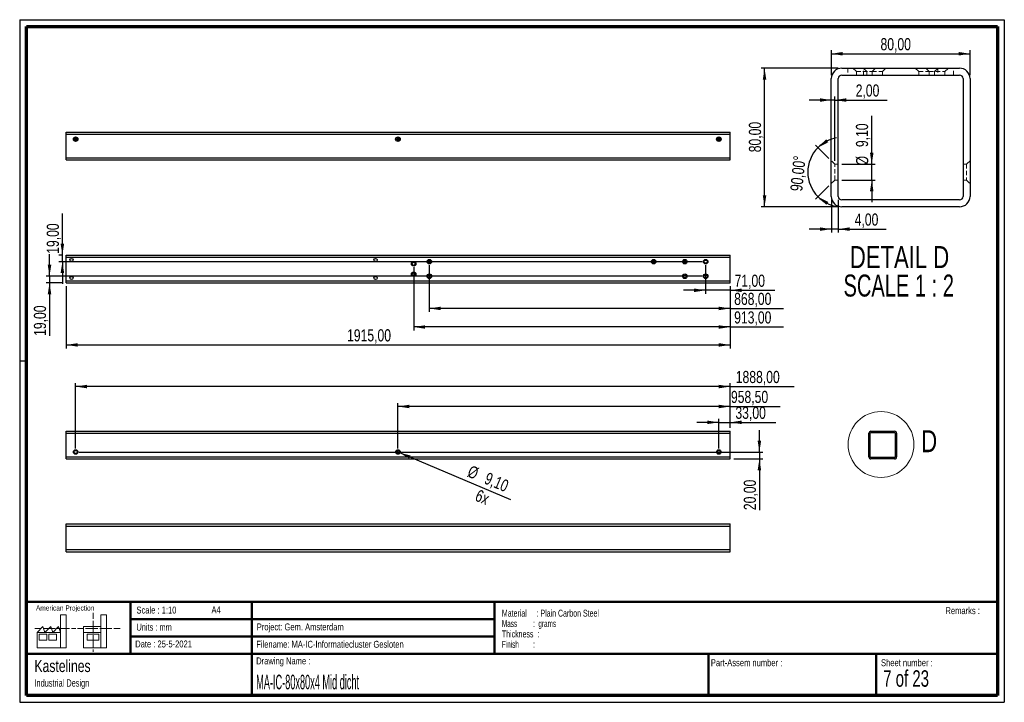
# Paper-space layout '80 Mid Dicht' of a CAD drawing. Header units: millimetres. Extents: x 7 to 291, y 7 to 204.
import ezdxf

# ---------------------------------------------------------------- set-up
doc = ezdxf.new("R2010")
doc.units = ezdxf.units.MM
doc.linetypes.add('HIDDEN', pattern=[1.905, 1.27, -0.635])
for name, color, linetype in [('BORDERS', 7, 'Continuous'), ('DRAWING', 7, 'Continuous'), ('TEXT_SHEET_FORMAT', 7, 'Continuous')]:
    doc.layers.add(name, color=color, linetype=linetype)
doc.styles.add('SLDTEXTSTYLE0', font='TXT', dxfattribs={"width": 0.7})
doc.styles.add('SLDTEXTSTYLE1', font='TXT', dxfattribs={"width": 0.75})
doc.styles.add('SLDTEXTSTYLE2', font='TXT', dxfattribs={"width": 0.678571})
doc.styles.add('SLDTEXTSTYLE4', font='TXT', dxfattribs={"width": 0.55})
doc.styles.add('SLDTEXTSTYLE5', font='TXT', dxfattribs={"width": 0.605})
doc.styles.add('SLDTEXTSTYLE6', font='TXT', dxfattribs={"width": 0.549})
doc.styles.add('SLDTEXTSTYLE7', font='TXT', dxfattribs={"width": 0.467045})
doc.styles.add('SLDTEXTSTYLE8', font='TXT', dxfattribs={"width": 0.681818})
doc.dimstyles.new('SLDDIMSTYLE11', dxfattribs={"dimtxt": 3.5, "dimasz": 3.302, "dimexe": 0, "dimexo": 0.0625, "dimgap": 0.875, "dimtad": 1, "dimdec": 4, "dimlfac": 2, "dimzin": 12, "dimdsep": 46, "dimtxsty": 'SLDTEXTSTYLE1', "dimsah": 1, "dimcen": 0.09, "dimazin": 3, "dimtfac": 1, "dimtofl": 0, "dimtmove": 0, "dimatfit": 3, "dimfxl": 1, "dimfrac": 2, "dimtolj": 1, "dimtzin": 12, "dimarcsym": 0})
doc.dimstyles.new('SLDDIMSTYLE4', dxfattribs={"dimtxt": 3.5, "dimasz": 3.302, "dimexe": 0, "dimexo": 0.0625, "dimgap": 0.875, "dimtad": 1, "dimlfac": 2, "dimrnd": 1e-09, "dimzin": 12, "dimdsep": 46, "dimtxsty": 'SLDTEXTSTYLE1', "dimsah": 1, "dimcen": 0.09, "dimadec": 0, "dimazin": 3, "dimtfac": 1, "dimtmove": 0, "dimatfit": 0, "dimfxl": 1, "dimfrac": 2, "dimtolj": 1, "dimtzin": 12, "dimarcsym": 0})
doc.dimstyles.new('SLDDIMSTYLE5', dxfattribs={"dimtxt": 3.5, "dimasz": 3.302, "dimexe": 0, "dimexo": 0.0625, "dimgap": 0.875, "dimtad": 1, "dimlfac": 2, "dimrnd": 1e-09, "dimzin": 12, "dimdsep": 46, "dimtxsty": 'SLDTEXTSTYLE1', "dimsah": 1, "dimcen": 0.09, "dimadec": 0, "dimazin": 3, "dimtfac": 1, "dimtofl": 0, "dimtmove": 0, "dimatfit": 3, "dimfxl": 1, "dimfrac": 2, "dimtolj": 1, "dimtzin": 12, "dimarcsym": 0})
doc.dimstyles.new('SLDDIMSTYLE7', dxfattribs={"dimtxt": 3.5, "dimasz": 3.302, "dimexe": 0, "dimexo": 0.0625, "dimgap": 0.875, "dimtad": 1, "dimlfac": 10, "dimrnd": 1e-09, "dimzin": 12, "dimdsep": 46, "dimtxsty": 'SLDTEXTSTYLE1', "dimblk1": 'NONE', "dimsah": 1, "dimcen": 0, "dimadec": 0, "dimazin": 3, "dimtfac": 1, "dimtmove": 0, "dimatfit": 3, "dimldrblk": 'NONE', "dimfxl": 1, "dimfrac": 2, "dimtolj": 1, "dimtzin": 12, "dimarcsym": 0})
doc.dimstyles.new('SLDDIMSTYLE8', dxfattribs={"dimtxt": 3.5, "dimasz": 3.302, "dimexe": 0, "dimexo": 0.0625, "dimgap": 0.875, "dimtad": 1, "dimlfac": 10, "dimrnd": 1e-09, "dimzin": 12, "dimdsep": 46, "dimtxsty": 'SLDTEXTSTYLE1', "dimsah": 1, "dimcen": 0.09, "dimadec": 0, "dimazin": 3, "dimtfac": 1, "dimtmove": 0, "dimatfit": 0, "dimfxl": 1, "dimfrac": 2, "dimtolj": 1, "dimtzin": 12, "dimarcsym": 0})
doc.dimstyles.new('SLDDIMSTYLE9', dxfattribs={"dimtxt": 3.5, "dimasz": 3.302, "dimexe": 0, "dimexo": 0.0625, "dimgap": 0.875, "dimtad": 1, "dimlfac": 10, "dimrnd": 1e-09, "dimzin": 12, "dimdsep": 46, "dimtxsty": 'SLDTEXTSTYLE1', "dimsah": 1, "dimcen": 0.09, "dimadec": 0, "dimazin": 3, "dimtfac": 1, "dimtofl": 0, "dimtmove": 0, "dimatfit": 3, "dimfxl": 1, "dimfrac": 2, "dimtolj": 1, "dimtzin": 12, "dimarcsym": 0})

# ---------------------------------------------------------------- blocks, each defined once
blk = doc.blocks.new('SW_NOTE_0_42')
at = {"layer": 'TEXT_SHEET_FORMAT', "color": 0, "char_height": 2, "attachment_point": 1}
for s, insert, style in [('Material     : Plain Carbon Steel', (0, 2.58), 'SLDTEXTSTYLE5'), ('Mass         :  grams', (0, -0.42), 'SLDTEXTSTYLE4'), ('Thickness  :', (0, -3.42), 'SLDTEXTSTYLE5'), ('Finish        :', (0, -6.42), 'SLDTEXTSTYLE6')]:
    blk.add_mtext(s, dxfattribs=dict(at, insert=insert, style=style))
blk = doc.blocks.new('SW_NOTE_0_43')
at = {"layer": 'DRAWING', "color": 0, "attachment_point": 1, "style": 'SLDTEXTSTYLE1'}
for s, insert, char_height in [('Kastelines', (0, 4.51), 3.5), ('Industrial Design', (0, -1.09), 2.1167)]:
    blk.add_mtext(s, dxfattribs=dict(at, insert=insert, char_height=char_height))
blk = doc.blocks.new('_D_64')
at = {"layer": 'DRAWING', "color": 7}
for q in [(115.25, 79.2), (148.11, 65.28)]:
    blk.add_line((116.08, 78.84), q, dxfattribs=at)
blk.add_solid([(116.08, 78.84), (118.93, 77.09), (119.32, 78.02)], dxfattribs=at)
at = {"layer": 'DRAWING', "color": 7, "char_height": 3.5, "attachment_point": 1, "rotation": 337.0504, "style": 'SLDTEXTSTYLE1'}
for s, insert in [('%%c', (136.79, 75.3)), ('9,10', (141.67, 73.29)), ('6x', (139, 68.33))]:
    blk.add_mtext(s, dxfattribs=dict(at, insert=insert))
blk = doc.blocks.new('_None')
blk = doc.blocks.new('_D_65')
at = {"layer": 'DRAWING', "color": 7}
for p, q in [((219.93, 79.02), (219.93, 85.37)), ((23.71, 79.02), (220.93, 79.02)), ((212.51, 77.02), (220.93, 77.02)), ((219.93, 79.02), (219.93, 77.02)), ((219.93, 77.02), (219.93, 62.25))]:
    blk.add_line(p, q, dxfattribs=at)
for points in [[(219.93, 79.02), (220.44, 82.32), (219.42, 82.32)], [(219.93, 77.02), (219.42, 73.72), (220.44, 73.72)]]:
    blk.add_solid(points, dxfattribs=at)
at = {"layer": 'DRAWING', "color": 7, "insert": (215.42, 62.25), "char_height": 3.5, "attachment_point": 1, "rotation": 90, "style": 'SLDTEXTSTYLE1'}
blk.add_mtext('20,00', dxfattribs=at)
blk = doc.blocks.new('_D_66')
at = {"layer": 'DRAWING', "color": 7}
for p, q in [((208.21, 80.02), (208.21, 88.58)), ((211.51, 86.02), (211.51, 88.58)), ((208.21, 87.58), (201.86, 87.58)), ((208.21, 87.58), (211.51, 87.58)), ((211.51, 87.58), (224.65, 87.58))]:
    blk.add_line(p, q, dxfattribs=at)
for points in [[(208.21, 87.58), (204.91, 88.09), (204.91, 87.07)], [(211.51, 87.58), (214.82, 87.07), (214.82, 88.09)]]:
    blk.add_solid(points, dxfattribs=at)
at = {"layer": 'DRAWING', "color": 7, "insert": (213.01, 92.09), "char_height": 3.5, "attachment_point": 1, "style": 'SLDTEXTSTYLE1'}
blk.add_mtext('33,00', dxfattribs=at)
blk = doc.blocks.new('_D_67')
at = {"layer": 'DRAWING', "color": 7}
for p, q in [((115.66, 80.02), (115.66, 93.16)), ((211.51, 92.16), (115.66, 92.16)), ((211.51, 86.02), (211.51, 93.16)), ((211.51, 92.16), (225.94, 92.16))]:
    blk.add_line(p, q, dxfattribs=at)
for points in [[(115.66, 92.16), (118.97, 91.65), (118.97, 92.66)], [(211.51, 92.16), (208.21, 92.66), (208.21, 91.65)]]:
    blk.add_solid(points, dxfattribs=at)
at = {"layer": 'DRAWING', "color": 7, "insert": (211.72, 96.67), "char_height": 3.5, "attachment_point": 1, "style": 'SLDTEXTSTYLE1'}
blk.add_mtext('958,50', dxfattribs=at)
blk = doc.blocks.new('_D_68')
at = {"layer": 'DRAWING', "color": 7}
for p, q in [((22.71, 80.02), (22.71, 98.91)), ((211.51, 97.91), (22.71, 97.91)), ((211.51, 86.02), (211.51, 98.91)), ((211.51, 97.91), (229.92, 97.91))]:
    blk.add_line(p, q, dxfattribs=at)
for points in [[(22.71, 97.91), (26.02, 97.4), (26.02, 98.42)], [(211.51, 97.91), (208.21, 98.42), (208.21, 97.4)]]:
    blk.add_solid(points, dxfattribs=at)
at = {"layer": 'DRAWING', "color": 7, "insert": (213.11, 102.42), "char_height": 3.5, "attachment_point": 1, "style": 'SLDTEXTSTYLE1'}
blk.add_mtext('1888,00', dxfattribs=at)
blk = doc.blocks.new('_D_69')
at = {"layer": 'DRAWING', "color": 7}
for p, q in [((20.01, 126.84), (20.01, 108.93)), ((211.51, 126.84), (211.51, 108.93)), ((20.01, 109.93), (211.51, 109.93))]:
    blk.add_line(p, q, dxfattribs=at)
for points in [[(20.01, 109.93), (23.32, 109.42), (23.32, 110.43)], [(211.51, 109.93), (208.21, 110.43), (208.21, 109.42)]]:
    blk.add_solid(points, dxfattribs=at)
at = {"layer": 'DRAWING', "color": 7, "insert": (100.99, 114.44), "char_height": 3.5, "attachment_point": 1, "style": 'SLDTEXTSTYLE1'}
blk.add_mtext('1915,00', dxfattribs=at)
blk = doc.blocks.new('_D_70')
at = {"layer": 'DRAWING', "color": 7}
for p, q in [((204.41, 132.94), (204.41, 124.69)), ((204.41, 125.69), (198.06, 125.69)), ((211.51, 125.69), (204.41, 125.69)), ((211.51, 126.84), (211.51, 124.69)), ((211.51, 125.69), (224.39, 125.69))]:
    blk.add_line(p, q, dxfattribs=at)
for points in [[(204.41, 125.69), (201.11, 126.2), (201.11, 125.18)], [(211.51, 125.69), (214.82, 125.18), (214.82, 126.2)]]:
    blk.add_solid(points, dxfattribs=at)
at = {"layer": 'DRAWING', "color": 7, "insert": (212.76, 130.2), "char_height": 3.5, "attachment_point": 1, "style": 'SLDTEXTSTYLE1'}
blk.add_mtext('71,00', dxfattribs=at)
blk = doc.blocks.new('_D_71')
at = {"layer": 'DRAWING', "color": 7}
for p, q in [((124.71, 132.94), (124.71, 119.45)), ((211.51, 126.84), (211.51, 119.45)), ((211.51, 120.45), (124.71, 120.45)), ((211.51, 120.45), (226.88, 120.45))]:
    blk.add_line(p, q, dxfattribs=at)
for points in [[(124.71, 120.45), (128.02, 119.95), (128.02, 120.96)], [(211.51, 120.45), (208.21, 120.96), (208.21, 119.95)]]:
    blk.add_solid(points, dxfattribs=at)
at = {"layer": 'DRAWING', "color": 7, "insert": (212.65, 124.96), "char_height": 3.5, "attachment_point": 1, "style": 'SLDTEXTSTYLE1'}
blk.add_mtext('868,00', dxfattribs=at)
blk = doc.blocks.new('_D_72')
at = {"layer": 'DRAWING', "color": 7}
for p, q in [((120.21, 132.34), (120.21, 114.1)), ((211.51, 126.84), (211.51, 114.1)), ((211.51, 115.1), (120.21, 115.1)), ((211.51, 115.1), (226.88, 115.1))]:
    blk.add_line(p, q, dxfattribs=at)
for points in [[(120.21, 115.1), (123.52, 114.59), (123.52, 115.6)], [(211.51, 115.1), (208.21, 115.6), (208.21, 114.59)]]:
    blk.add_solid(points, dxfattribs=at)
at = {"layer": 'DRAWING', "color": 7, "insert": (212.65, 119.61), "char_height": 3.5, "attachment_point": 1, "style": 'SLDTEXTSTYLE1'}
blk.add_mtext('913,00', dxfattribs=at)
blk = doc.blocks.new('_D_73')
at = {"layer": 'DRAWING', "color": 7}
for p, q in [((18.88, 135.84), (18.88, 147.86)), ((19.01, 135.84), (17.88, 135.84)), ((203.41, 133.94), (17.88, 133.94)), ((18.88, 133.94), (18.88, 135.84)), ((18.88, 133.94), (18.88, 127.59))]:
    blk.add_line(p, q, dxfattribs=at)
for points in [[(18.88, 135.84), (19.39, 139.14), (18.37, 139.14)], [(18.88, 133.94), (18.37, 130.64), (19.39, 130.64)]]:
    blk.add_solid(points, dxfattribs=at)
at = {"layer": 'DRAWING', "color": 7, "insert": (14.37, 136.22), "char_height": 3.5, "attachment_point": 1, "rotation": 90, "style": 'SLDTEXTSTYLE1'}
blk.add_mtext('19,00', dxfattribs=at)
blk = doc.blocks.new('_D_74')
at = {"layer": 'DRAWING', "color": 7}
for p, q in [((15.17, 129.74), (15.17, 136.09)), ((203.41, 129.74), (14.17, 129.74)), ((19.01, 127.84), (14.17, 127.84)), ((15.17, 129.74), (15.17, 127.84)), ((15.17, 127.84), (15.17, 112.52))]:
    blk.add_line(p, q, dxfattribs=at)
for points in [[(15.17, 129.74), (15.68, 133.04), (14.66, 133.04)], [(15.17, 127.84), (14.66, 124.54), (15.68, 124.54)]]:
    blk.add_solid(points, dxfattribs=at)
at = {"layer": 'DRAWING', "color": 7, "insert": (10.66, 112.52), "char_height": 3.5, "attachment_point": 1, "rotation": 90, "style": 'SLDTEXTSTYLE1'}
blk.add_mtext('19,00', dxfattribs=at)
blk = doc.blocks.new('_D_75')
at = {"layer": 'DRAWING', "color": 7}
for p, q in [((242.68, 189.79), (220.41, 189.79)), ((221.41, 149.79), (221.41, 189.79)), ((242.68, 149.79), (220.41, 149.79))]:
    blk.add_line(p, q, dxfattribs=at)
for points in [[(221.41, 189.79), (220.91, 186.49), (221.92, 186.49)], [(221.41, 149.79), (221.92, 153.09), (220.91, 153.09)]]:
    blk.add_solid(points, dxfattribs=at)
at = {"layer": 'DRAWING', "color": 7, "insert": (216.9, 165.52), "char_height": 3.5, "attachment_point": 1, "rotation": 90, "style": 'SLDTEXTSTYLE1'}
blk.add_mtext('80,00', dxfattribs=at)
blk = doc.blocks.new('_D_76')
at = {"layer": 'DRAWING', "color": 7}
for p, q in [((240.68, 187.79), (240.68, 194.95)), ((240.68, 193.95), (280.68, 193.95)), ((280.68, 187.79), (280.68, 194.95))]:
    blk.add_line(p, q, dxfattribs=at)
for points in [[(240.68, 193.95), (243.98, 193.44), (243.98, 194.46)], [(280.68, 193.95), (277.37, 194.46), (277.37, 193.44)]]:
    blk.add_solid(points, dxfattribs=at)
at = {"layer": 'DRAWING', "color": 7, "insert": (254.86, 198.46), "char_height": 3.5, "attachment_point": 1, "style": 'SLDTEXTSTYLE1'}
blk.add_mtext('80,00', dxfattribs=at)
blk = doc.blocks.new('_D_77')
at = {"layer": 'DRAWING', "color": 7}
for p, q in [((240.68, 151.79), (240.68, 142.34)), ((242.68, 151.79), (242.68, 142.34)), ((240.68, 143.34), (234.33, 143.34)), ((242.68, 143.34), (240.68, 143.34)), ((242.68, 143.34), (256.46, 143.34))]:
    blk.add_line(p, q, dxfattribs=at)
for points in [[(240.68, 143.34), (237.37, 143.85), (237.37, 142.83)], [(242.68, 143.34), (245.98, 142.83), (245.98, 143.85)]]:
    blk.add_solid(points, dxfattribs=at)
at = {"layer": 'DRAWING', "color": 7, "insert": (247.41, 147.85), "char_height": 3.5, "attachment_point": 1, "style": 'SLDTEXTSTYLE1'}
blk.add_mtext('4,00', dxfattribs=at)
blk = doc.blocks.new('_D_78')
at = {"layer": 'DRAWING', "color": 7}
for p, q in [((252.33, 162.06), (252.33, 176.06)), ((243.68, 162.06), (253.33, 162.06)), ((252.33, 157.51), (252.33, 162.06)), ((243.68, 157.51), (253.33, 157.51)), ((252.33, 157.51), (252.33, 151.16))]:
    blk.add_line(p, q, dxfattribs=at)
for points in [[(252.33, 162.06), (252.84, 165.37), (251.82, 165.37)], [(252.33, 157.51), (251.82, 154.21), (252.84, 154.21)]]:
    blk.add_solid(points, dxfattribs=at)
at = {"layer": 'DRAWING', "color": 7, "char_height": 3.5, "attachment_point": 1, "rotation": 90, "style": 'SLDTEXTSTYLE1'}
for s, insert in [('9,10', (247.77, 167.01)), ('%%c', (247.82, 161.73))]:
    blk.add_mtext(s, dxfattribs=dict(at, insert=insert))
blk = doc.blocks.new('_D_79')
at = {"layer": 'DRAWING', "color": 7}
for p, q in [((240.68, 180.59), (234.33, 180.59)), ((241.68, 180.59), (240.68, 180.59)), ((241.68, 163.06), (241.68, 181.59)), ((241.68, 180.59), (256.75, 180.59))]:
    blk.add_line(p, q, dxfattribs=at)
for points in [[(240.68, 180.59), (237.37, 181.1), (237.37, 180.08)], [(241.68, 180.59), (244.98, 180.08), (244.98, 181.1)]]:
    blk.add_solid(points, dxfattribs=at)
at = {"layer": 'DRAWING', "color": 7, "insert": (247.7, 185.1), "char_height": 3.5, "attachment_point": 1, "style": 'SLDTEXTSTYLE1'}
blk.add_mtext('2,00', dxfattribs=at)
blk = doc.blocks.new('_D_80')
at = {"layer": 'DRAWING', "color": 7}
for p, q in [((239.97, 163.77), (236.14, 167.6)), ((239.97, 155.81), (236.14, 151.97))]:
    blk.add_line(p, q, dxfattribs=at)
for start, end in [(100.2797, 135), (135, 225), (225, 259.7203)]:
    blk.add_arc((243.95, 159.79), 10.05, start, end, dxfattribs=at)
for points in [[(236.84, 166.9), (239.82, 168.42), (239.22, 169.24)], [(236.84, 152.68), (239.22, 150.33), (239.82, 151.16)]]:
    blk.add_solid(points, dxfattribs=at)
at = {"layer": 'DRAWING', "color": 7, "insert": (228.8, 154.49), "char_height": 3.5, "attachment_point": 1, "rotation": 84.3982, "style": 'SLDTEXTSTYLE1'}
blk.add_mtext('90,00°', dxfattribs=at)
blk = doc.blocks.new('SW_NOTE_0_44')
at = {"layer": 'DRAWING', "color": 0, "char_height": 6.35, "attachment_point": 2}
for s, insert, style in [('DETAIL D', (17.26, 8.19), 'SLDTEXTSTYLE1'), ('SCALE 1 : 2', (17.03, -0.03), 'SLDTEXTSTYLE8')]:
    blk.add_mtext(s, dxfattribs=dict(at, insert=insert, style=style))
blk = doc.blocks.new('SW_CENTERMARKSYMBOL_6')
at = {"layer": 'DRAWING', "color": 0}
for p, q in [((-0.5, 0), (-0.705, 0)), ((0, 0), (-0.25, 0)), ((0, 0.5), (0, 0.705)), ((0, 0), (0, 0.25)), ((0, 0), (0, -0.25)), ((0, 0), (0.25, 0)), ((0.5, 0), (0.705, 0)), ((0, -0.5), (0, -0.705))]:
    blk.add_line(p, q, dxfattribs=at)
blk = doc.blocks.new('SW_CENTERMARKSYMBOL_7')
at = {"layer": 'DRAWING', "color": 0}
for p, q in [((-0.5, 0), (-0.705, 0)), ((0, 0), (-0.25, 0)), ((0, 0.5), (0, 0.705)), ((0, 0), (0, 0.25)), ((0, 0), (0, -0.25)), ((0, 0), (0.25, 0)), ((0.5, 0), (0.705, 0)), ((0, -0.5), (0, -0.705))]:
    blk.add_line(p, q, dxfattribs=at)
blk = doc.blocks.new('SW_CENTERMARKSYMBOL_8')
at = {"layer": 'DRAWING', "color": 0}
for p, q in [((-0.5, 0), (-0.705, 0)), ((0, 0), (-0.25, 0)), ((0, 0.5), (0, 0.705)), ((0, 0), (0, 0.25)), ((0, 0), (0, -0.25)), ((0, 0), (0.25, 0)), ((0.5, 0), (0.705, 0)), ((0, -0.5), (0, -0.705))]:
    blk.add_line(p, q, dxfattribs=at)

psp = doc.layouts.new('80 Mid Dicht')

# ---------------------------------------------------------------- linework, layer by layer
at = {"color": 7, "linetype": 'Continuous', "lineweight": 25}
for p, q in [((243.67598, 189.788122), (277.675981, 189.788122)), ((243.67598, 187.788122), (277.675981, 187.788122)), ((240.675981, 152.788121), (240.675981, 186.788123)), ((242.675981, 152.788121), (242.675981, 186.788123)), ((278.67598, 186.788123), (278.67598, 152.788121)), ((280.67598, 186.788123), (280.67598, 152.788121)), ((20.014614, 171.306604), (211.514614, 171.306604)), ((20.014614, 170.706604), (20.014614, 171.306604)), ((20.014614, 170.706604), (211.514614, 170.706604)), ((20.014614, 163.906604), (20.014614, 170.706604)), ((211.514614, 170.706604), (211.514614, 171.306604)), ((211.514614, 163.906604), (211.514614, 170.706604)), ((20.014614, 163.906604), (211.514614, 163.906604)), ((20.014614, 163.306604), (20.014614, 163.906604)), ((20.014614, 163.306604), (211.514614, 163.306604)), ((211.514614, 163.306604), (211.514614, 163.906604)), ((277.675981, 151.788123), (243.67598, 151.788123)), ((277.675981, 149.788123), (243.67598, 149.788123)), ((20.014614, 135.838017), (211.514614, 135.838017)), ((20.014614, 135.238017), (20.014614, 135.838017)), ((20.014614, 135.238017), (211.514614, 135.238017)), ((20.014614, 128.438017), (20.014614, 135.238017)), ((211.514614, 135.238017), (211.514614, 135.838017)), ((211.514614, 128.438017), (211.514614, 135.238017)), ((20.014614, 128.438017), (211.514614, 128.438017)), ((20.014614, 127.838017), (20.014614, 128.438017)), ((20.014614, 127.838017), (211.514614, 127.838017)), ((211.514614, 127.838017), (211.514614, 128.438017)), ((20.014614, 84.417876), (20.014614, 85.017876)), ((20.014614, 85.017876), (211.514614, 85.017876)), ((20.014614, 84.417876), (211.514614, 84.417876)), ((20.014614, 77.617876), (20.014614, 84.417876)), ((211.514614, 84.417876), (211.514614, 85.017876)), ((211.514614, 77.617876), (211.514614, 84.417876)), ((251.513638, 77.617876), (251.513638, 84.417876)), ((251.913638, 77.617876), (251.913638, 84.417876)), ((252.113638, 85.017876), (258.913638, 85.017876)), ((252.113638, 84.617876), (258.913638, 84.617876)), ((259.113638, 84.417876), (259.113638, 77.617876)), ((259.513638, 84.417876), (259.513638, 77.617876)), ((20.014614, 77.617876), (211.514614, 77.617876)), ((20.014614, 77.017876), (20.014614, 77.617876)), ((20.014614, 77.017876), (211.514614, 77.017876)), ((211.514614, 77.017876), (211.514614, 77.617876)), ((258.913638, 77.417876), (252.113638, 77.417876)), ((258.913638, 77.017876), (252.113638, 77.017876)), ((20.014614, 58.25456), (211.514614, 58.25456)), ((20.014614, 57.65456), (20.014614, 58.25456)), ((20.014614, 57.65456), (211.514614, 57.65456)), ((20.014614, 50.85456), (20.014614, 57.65456)), ((211.514614, 57.65456), (211.514614, 58.25456)), ((211.514614, 50.85456), (211.514614, 57.65456)), ((20.014614, 50.85456), (211.514614, 50.85456)), ((20.014614, 50.25456), (20.014614, 50.85456)), ((20.014614, 50.25456), (211.514614, 50.25456)), ((211.514614, 50.25456), (211.514614, 50.85456))]:
    psp.add_line(p, q, dxfattribs=at)
at = {"color": 7, "linetype": 'HIDDEN', "lineweight": 18}
for p, q in [((245.400981, 189.788122), (245.400981, 187.788122)), ((246.90098, 189.788122), (247.90098, 188.788122)), ((247.90098, 188.788122), (252.45098, 188.788122)), ((247.90098, 188.788122), (247.90098, 187.788122)), ((249.900981, 189.788122), (250.900981, 188.788122)), ((249.950981, 187.788122), (249.950981, 189.788122)), ((250.900981, 188.788122), (250.900981, 187.788122)), ((252.45098, 188.788122), (253.450981, 189.788122)), ((252.45098, 188.788122), (255.45098, 188.788122)), ((252.45098, 187.788122), (252.45098, 188.788122)), ((255.45098, 188.788122), (256.450981, 189.788122)), ((255.45098, 187.788122), (255.45098, 188.788122)), ((264.90098, 189.788122), (265.90098, 188.788122)), ((265.90098, 188.788122), (268.900981, 188.788122)), ((265.90098, 188.788122), (265.90098, 187.788122)), ((267.90098, 189.788122), (268.900981, 188.788122)), ((268.900981, 188.788122), (273.450981, 188.788122)), ((268.900981, 188.788122), (268.900981, 187.788122)), ((270.45098, 188.788122), (271.45098, 189.788122)), ((270.45098, 187.788122), (270.45098, 188.788122)), ((271.40098, 189.788122), (271.40098, 187.788122)), ((273.450981, 188.788122), (274.450981, 189.788122)), ((273.450981, 187.788122), (273.450981, 188.788122)), ((275.95098, 187.788122), (275.95098, 189.788122)), ((241.675981, 162.063122), (240.675981, 163.063122)), ((241.675981, 157.513122), (241.675981, 162.063122)), ((242.675981, 162.063122), (241.675981, 162.063122)), ((279.67598, 162.063122), (278.67598, 162.063122)), ((280.67598, 163.063122), (279.67598, 162.063122)), ((279.67598, 162.063122), (279.67598, 157.513122)), ((240.675981, 156.513122), (241.675981, 157.513122)), ((241.675981, 157.513122), (242.675981, 157.513122)), ((278.67598, 157.513122), (279.67598, 157.513122)), ((279.67598, 157.513122), (280.67598, 156.513122)), ((252.458638, 85.017876), (252.458638, 84.617876)), ((252.758638, 85.017876), (252.958638, 84.817876)), ((252.958638, 84.817876), (253.868638, 84.817876)), ((252.958638, 84.817876), (252.958638, 84.617876)), ((253.358638, 85.017876), (253.558638, 84.817876)), ((253.368638, 84.617876), (253.368638, 85.017876)), ((253.558638, 84.817876), (253.558638, 84.617876)), ((253.868638, 84.817876), (254.068638, 85.017876)), ((253.868638, 84.817876), (254.468638, 84.817876)), ((253.868638, 84.617876), (253.868638, 84.817876)), ((254.468638, 84.817876), (254.668638, 85.017876)), ((254.468638, 84.617876), (254.468638, 84.817876)), ((256.358638, 85.017876), (256.558638, 84.817876)), ((256.558638, 84.817876), (257.158638, 84.817876)), ((256.558638, 84.817876), (256.558638, 84.617876)), ((256.958638, 85.017876), (257.158638, 84.817876)), ((257.158638, 84.817876), (258.068638, 84.817876)), ((257.158638, 84.817876), (257.158638, 84.617876)), ((257.468638, 84.817876), (257.668638, 85.017876)), ((257.468638, 84.617876), (257.468638, 84.817876)), ((257.658638, 85.017876), (257.658638, 84.617876)), ((258.068638, 84.817876), (258.268638, 85.017876)), ((258.068638, 84.617876), (258.068638, 84.817876)), ((258.568638, 84.617876), (258.568638, 85.017876)), ((251.713638, 79.472876), (251.513638, 79.672876)), ((259.513638, 79.672876), (259.313638, 79.472876)), ((251.513638, 78.362876), (251.713638, 78.562876)), ((251.713638, 78.562876), (251.713638, 79.472876)), ((251.913638, 79.472876), (251.713638, 79.472876)), ((251.713638, 78.562876), (251.913638, 78.562876)), ((259.313638, 79.472876), (259.113638, 79.472876)), ((259.113638, 78.562876), (259.313638, 78.562876)), ((259.313638, 79.472876), (259.313638, 78.562876)), ((259.313638, 78.562876), (259.513638, 78.362876))]:
    psp.add_line(p, q, dxfattribs=at)
at = {"color": 7, "linetype": 'Continuous', "lineweight": 25}
for centre, radius in [((22.714614, 169.306604), 0.655), ((22.714614, 169.306604), 0.455), ((115.664614, 169.306604), 0.655), ((115.664614, 169.306604), 0.455), ((208.214614, 169.306604), 0.655), ((208.214614, 169.306604), 0.455), ((21.514614, 134.438017), 0.455), ((109.214614, 134.438017), 0.455), ((120.214614, 133.338017), 0.655), ((120.214614, 133.338017), 0.455), ((124.714614, 133.938017), 0.655), ((124.714614, 133.938017), 0.455), ((189.414614, 133.938017), 0.655), ((189.414614, 133.938017), 0.455), ((198.414614, 133.938017), 0.655), ((198.414614, 133.938017), 0.455), ((204.414614, 133.938017), 0.655), ((204.414614, 133.938017), 0.455), ((120.214614, 130.338017), 0.655), ((120.214614, 130.338017), 0.455), ((21.514614, 129.238017), 0.455), ((109.214614, 129.238017), 0.455), ((124.714614, 129.738017), 0.655), ((124.714614, 129.738017), 0.455), ((198.414614, 129.738017), 0.655), ((198.414614, 129.738017), 0.455), ((204.414614, 129.738017), 0.655), ((204.414614, 129.738017), 0.455), ((22.714614, 79.017876), 0.655), ((115.664614, 79.017876), 0.655), ((208.214614, 79.017876), 0.655), ((22.714614, 79.017876), 0.455), ((115.664614, 79.017876), 0.455), ((208.214614, 79.017876), 0.455)]:
    psp.add_circle(centre, radius, dxfattribs=at)
at = {"color": 7, "linetype": 'Continuous', "lineweight": 18}
psp.add_circle((255.00839, 81.196584), 9.494008, dxfattribs=at)
at = {"color": 7, "linetype": 'Continuous', "lineweight": 25}
for centre, radius, start, end in [((243.675977, 186.788125), 2.999997, 89.99995956, 180.00004044), ((243.675976, 186.788127), 0.999995, 89.9997878, 180.0002122), ((277.675983, 186.788125), 2.999997, 359.99995956, 90.00004044), ((277.675985, 186.788127), 0.999995, 359.9997878, 90.0002122), ((243.675977, 152.788119), 2.999997, 179.99995956, 270.00004044), ((243.675976, 152.788118), 0.999995, 179.9997878, 270.0002122), ((277.675985, 152.788118), 0.999995, 269.9997878, 0.0002122), ((277.675983, 152.788119), 2.999997, 269.99995956, 0.00004044), ((252.113638, 84.417876), 0.6, 90, 180), ((252.113638, 84.417876), 0.2, 90, 180), ((258.913638, 84.417876), 0.6, 0, 90), ((258.913638, 84.417876), 0.2, 0, 90), ((252.113638, 77.617876), 0.6, 180, 270), ((252.113638, 77.617876), 0.2, 180, 270), ((258.913638, 77.617876), 0.2, 270, 0), ((258.913638, 77.617876), 0.6, 270, 0)]:
    psp.add_arc(centre, radius, start, end, dxfattribs=at)
at = {"layer": 'BORDERS', "lineweight": 70}
for p, q in [((8.569641, 8.783909), (8.569641, 201.783909)), ((8.569641, 201.783909), (288.569641, 201.783909)), ((288.569641, 201.783909), (288.569641, 8.783909)), ((288.569641, 8.783909), (8.569641, 8.783909))]:
    psp.add_line(p, q, dxfattribs=at)
at = {"layer": 'BORDERS', "lineweight": 50}
for p, q in [((8.569641, 35.783909), (288.569641, 35.783909)), ((38.569641, 35.783909), (38.569641, 20.783909)), ((73.569641, 35.783909), (73.569641, 8.783909)), ((143.569641, 35.783909), (143.569641, 20.783909)), ((38.569641, 30.783909), (143.569641, 30.783909)), ((38.569641, 25.783909), (143.569641, 25.783909)), ((8.569641, 20.783909), (288.569641, 20.783909)), ((205.222477, 8.783909), (205.222477, 20.783909)), ((253.650911, 8.783909), (253.650911, 20.783909))]:
    psp.add_line(p, q, dxfattribs=at)
at = {"layer": 'TEXT_SHEET_FORMAT'}
for p, q in [((6.569641, 203.783909), (290.569641, 203.783909)), ((6.569641, 203.783909), (6.569641, 6.783909)), ((290.569641, 203.783909), (290.569641, 6.783909)), ((6.569641, 105.283909), (8.621537, 105.283909)), ((6.569641, 6.783909), (290.569641, 6.783909))]:
    psp.add_line(p, q, dxfattribs=at)
at = {"layer": 'TEXT_SHEET_FORMAT', "color": 7, "linetype": 'Continuous', "lineweight": 18}
for p, q in [((18.320827, 26.971098), (18.320827, 32.036143)), ((18.320827, 32.036143), (20.002717, 32.036143)), ((20.002717, 32.036143), (20.002717, 22.470411)), ((27.732829, 32.596011), (27.732829, 30.83891)), ((31.654195, 32.031732), (29.972304, 32.031732)), ((29.972304, 32.031732), (29.972304, 22.466)), ((31.654195, 26.966766), (31.654195, 32.031732)), ((11.593265, 26.971098), (13.275156, 28.659446)), ((13.275156, 28.659446), (13.837466, 26.971098)), ((13.837466, 26.971098), (15.519356, 28.659446)), ((15.519356, 28.659446), (16.081352, 26.971098)), ((16.081352, 26.971098), (17.763242, 28.659446)), ((17.763242, 28.659446), (18.320827, 26.971098)), ((24.926633, 28.655036), (24.926633, 26.966766)), ((24.926633, 28.655036), (29.972304, 28.655036)), ((27.732829, 30.251635), (27.732829, 28.489887)), ((27.732829, 28.489887), (27.732829, 26.728218)), ((10.980867, 28.099735), (12.735999, 28.099735)), ((18.320827, 26.971098), (11.593265, 26.971098)), ((11.593265, 26.971098), (11.593265, 22.470411)), ((12.155576, 26.411465), (14.399461, 26.411465)), ((12.155576, 24.723117), (12.155576, 26.411465)), ((13.320991, 28.099735), (15.075966, 28.099735)), ((14.399461, 26.411465), (14.399461, 24.723117)), ((14.957046, 26.411465), (17.201247, 26.411465)), ((14.957046, 24.723117), (14.957046, 26.411465)), ((15.075966, 28.099735), (16.830941, 28.099735)), ((17.201247, 26.411465), (17.201247, 24.723117)), ((17.415933, 28.099735), (19.171065, 28.099735)), ((18.320827, 26.971098), (18.320827, 22.470411)), ((19.171065, 28.099735), (20.92604, 28.099735)), ((21.511032, 28.099735), (22.808913, 28.099735)), ((23.244743, 28.095324), (24.995229, 28.095324)), ((24.926633, 26.966766), (29.972304, 26.966766)), ((24.926633, 26.966766), (24.926633, 22.466)), ((25.580221, 28.095324), (27.335195, 28.095324)), ((26.050939, 26.407055), (29.41472, 26.407055)), ((26.050939, 24.718707), (26.050939, 26.407055)), ((27.335195, 28.095324), (29.090249, 28.095324)), ((27.732829, 26.140863), (27.732829, 24.379273)), ((29.41472, 26.407055), (29.41472, 24.718707)), ((29.675241, 28.095324), (31.430295, 28.095324)), ((31.430295, 28.095324), (33.18527, 28.095324)), ((31.654195, 26.966766), (31.654195, 22.466)), ((33.770261, 28.095324), (35.525236, 28.095324)), ((14.399461, 24.723117), (12.155576, 24.723117)), ((17.201247, 24.723117), (14.957046, 24.723117)), ((29.41472, 24.718707), (26.050939, 24.718707)), ((27.732829, 24.379273), (27.732829, 22.617525)), ((11.593265, 22.470411), (18.320827, 22.470411)), ((18.320827, 22.470411), (20.002717, 22.470411)), ((24.926633, 22.466), (31.654195, 22.466)), ((27.732829, 22.030171), (27.732829, 21.34201))]:
    psp.add_line(p, q, dxfattribs=at)

# ---------------------------------------------------------------- block references
at = {"layer": 'DRAWING', "color": 7}
for name, p in [('SW_CENTERMARKSYMBOL_8', (22.714614, 169.306604)), ('SW_CENTERMARKSYMBOL_7', (115.664614, 169.306604)), ('SW_CENTERMARKSYMBOL_6', (208.214614, 169.306604))]:
    psp.add_blockref(name, p, dxfattribs=at)
at = {"layer": 'DRAWING'}
for name, p in [('SW_NOTE_0_44', (243.090008, 130.265525)), ('SW_NOTE_0_43', (10.826503, 14.510992))]:
    psp.add_blockref(name, p, dxfattribs=at)
at = {"layer": 'TEXT_SHEET_FORMAT', "color": 218}
psp.add_blockref('SW_NOTE_0_42', (145.652628, 30.930942), dxfattribs=at)

# ---------------------------------------------------------------- texts
at = {"color": 7, "linetype": 'Continuous', "lineweight": 18, "insert": (266.605808, 85.321245), "char_height": 6.35, "attachment_point": 1, "style": 'SLDTEXTSTYLE1'}
psp.add_mtext('D', dxfattribs=at)
at = {"layer": 'TEXT_SHEET_FORMAT', "attachment_point": 1}
for s, insert, char_height, style in [('American Projection', (11.277178, 34.755658), 1.5, 'SLDTEXTSTYLE1'), ('Scale : 1:10', (40.245387, 34.408225), 2, 'SLDTEXTSTYLE1'), ('A4', (61.890556, 34.486219), 2, 'SLDTEXTSTYLE1'), ('Remarks :', (273.595551, 34.235841), 2, 'SLDTEXTSTYLE1'), ('Units : mm', (40.239331, 29.476127), 2, 'SLDTEXTSTYLE0'), ('Project: Gem. Amsterdam', (74.95639, 29.538044), 2, 'SLDTEXTSTYLE1'), ('Date : 25-5-2021', (39.886543, 24.621763), 2, 'SLDTEXTSTYLE1'), ('Filename: MA-IC-Informatiecluster Gesloten', (74.797688, 24.531301), 2, 'SLDTEXTSTYLE1'), ('Drawing Name :', (74.780305, 19.736533), 2, 'SLDTEXTSTYLE1'), ('Part-Assem number :', (205.926583, 19.21038), 2, 'SLDTEXTSTYLE1'), ('Sheet number :', (255.011235, 19.21038), 2, 'SLDTEXTSTYLE1'), ('7 of 23', (255.634284, 16.03963), 4.7625, 'SLDTEXTSTYLE2')]:
    psp.add_mtext(s, dxfattribs=dict(at, insert=insert, char_height=char_height, style=style))
at = {"layer": 'TEXT_SHEET_FORMAT', "color": 218, "insert": (74.780305, 14.761674), "char_height": 4.23333333, "attachment_point": 1, "style": 'SLDTEXTSTYLE7'}
psp.add_mtext('MA-IC-80x80x4 Mid dicht', dxfattribs=at)

# ---------------------------------------------------------------- dimensions: what is measured, and where the dimension line sits
at = {"layer": 'DRAWING', "color": 7}
for base, p1, p2, dimstyle, picture, middle in [((280.67598, 193.949956), (240.67598, 186.788122), (280.67598, 186.788122), 'SLDDIMSTYLE5', '_D_76', (260.67598, 193.949956)), ((240.67598, 180.592292), (241.67598, 162.063122), (240.67598, 186.788122), 'SLDDIMSTYLE4', '_D_79', (252.224551, 180.592292)), ((240.67598, 143.342846), (242.67598, 152.788122), (240.67598, 152.788122), 'SLDDIMSTYLE4', '_D_77', (251.935654, 143.342846)), ((124.714614, 120.453243), (211.514614, 127.838017), (124.714614, 133.938017), 'SLDDIMSTYLE9', '_D_71', (219.76638, 120.453243)), ((204.414614, 125.691191), (211.514614, 127.838017), (204.414614, 133.938017), 'SLDDIMSTYLE8', '_D_70', (218.575937, 125.691191)), ((120.214614, 115.096251), (211.514614, 127.838017), (120.214614, 133.338017), 'SLDDIMSTYLE9', '_D_72', (219.76638, 115.096251)), ((211.514614, 109.926953), (20.014614, 127.838017), (211.514614, 127.838017), 'SLDDIMSTYLE9', '_D_69', (109.394784, 109.926953)), ((22.714614, 97.909825), (211.514614, 85.017876), (22.714614, 79.017876), 'SLDDIMSTYLE9', '_D_68', (221.514614, 97.909825)), ((115.664614, 92.156832), (211.514614, 85.017876), (115.664614, 79.017876), 'SLDDIMSTYLE9', '_D_67', (218.830352, 92.156832)), ((211.514614, 87.579979), (208.214614, 79.017876), (211.514614, 85.017876), 'SLDDIMSTYLE8', '_D_66', (218.830352, 87.579979))]:
    dim = psp.add_linear_dim(base=base, p1=p1, p2=p2, dimstyle=dimstyle, dxfattribs=at)
    dim.commit()
    dim.dimension.update_dxf_attribs({"geometry": picture, "text_midpoint": middle, "dimtype": 160})
for base, p1, p2, dimstyle, picture, middle in [((221.414049, 189.788122), (243.67598, 149.788122), (243.67598, 189.788122), 'SLDDIMSTYLE5', '_D_75', (221.414049, 171.335391)), ((18.879874, 135.838017), (204.414614, 133.938017), (20.014614, 135.838017), 'SLDDIMSTYLE8', '_D_73', (18.879874, 142.036547)), ((15.171248, 127.838017), (204.414614, 129.738017), (20.014614, 127.838017), 'SLDDIMSTYLE8', '_D_74', (15.171248, 118.338017)), ((219.928767, 77.017876), (22.714614, 79.017876), (211.514614, 77.017876), 'SLDDIMSTYLE8', '_D_65', (219.928767, 68.072034))]:
    dim = psp.add_linear_dim(base=base, p1=p1, p2=p2, angle=90, dimstyle=dimstyle, dxfattribs=at)
    dim.commit()
    dim.dimension.update_dxf_attribs({"geometry": picture, "text_midpoint": middle, "dimtype": 160})
dim = psp.add_linear_dim(base=(252.331896, 162.063122), p1=(242.67598, 157.513122), p2=(242.67598, 162.063122), angle=90, text='%%c<>', dimstyle='SLDDIMSTYLE4', dxfattribs=at)
dim.commit()
dim.dimension.update_dxf_attribs({"geometry": '_D_78', "text_midpoint": (252.331896, 168.891653), "dimtype": 160})
dim = psp.add_angular_dim_2l(base=(233.899015, 159.788122), line1=((241.67598, 162.063122), (240.67598, 163.063122)), line2=((240.67598, 156.513122), (241.67598, 157.513122)), dimstyle='SLDDIMSTYLE11', dxfattribs=at)
dim.commit()
dim.dimension.update_dxf_attribs({"geometry": '_D_80', "text_midpoint": (233.94702, 160.769335), "dimtype": 162})
dim = psp.add_diameter_dim_2p(p1=(115.245628, 79.19529), p2=(116.0836, 78.840462), dimstyle='SLDDIMSTYLE7', dxfattribs=at)
dim.commit()
dim.dimension.update_dxf_attribs({"geometry": '_D_64', "text_midpoint": (141.514635, 68.072044), "dimtype": 163})

doc.saveas('drawing.dxf')
